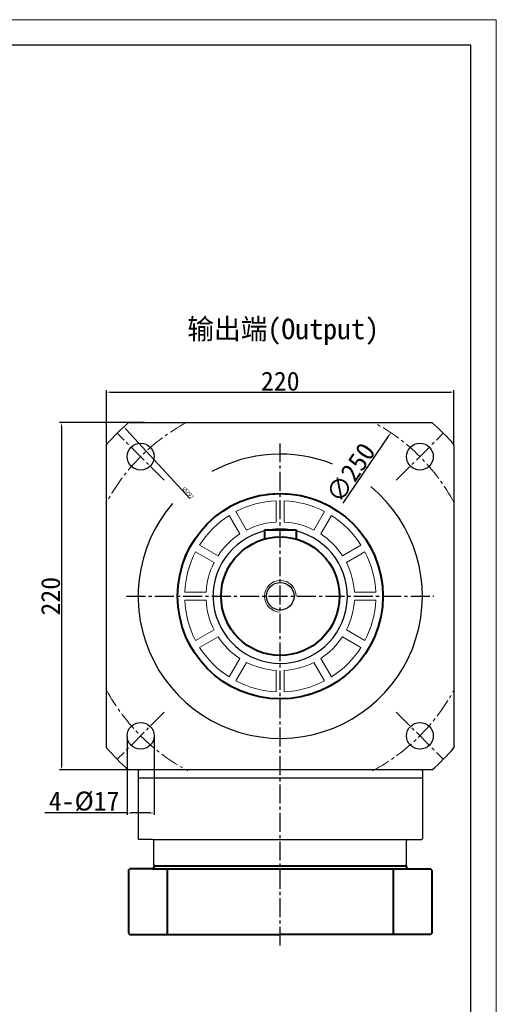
# Model space of a CAD drawing. Header units: millimetres. Extents: x 1779 to 3135, y -192 to 766.
# Tile 4 of 4: x 2833 to 3135, y 143 to 766. Entities that reach past the tile are written whole.
import ezdxf

# ---------------------------------------------------------------- set-up
doc = ezdxf.new("R2010")
doc.units = ezdxf.units.MM
doc.linetypes.add('点画线', pattern=[18, 12, -2, 2, -2])
doc.layers.add('7中心线层', color=7, linetype='点画线')
doc.layers.add('标注线', color=7, linetype='Continuous')
for name, color, linetype, lineweight in [('图框_外框线', 7, 'Continuous', 18), ('粗实线', 7, 'Continuous', 40), ('细实线', 211, 'Continuous', 18)]:
    doc.layers.add(name, color=color, linetype=linetype, lineweight=lineweight)
doc.styles.add('工程字', font='gbenor.shx', dxfattribs={"bigfont": 'gbcbig.shx'})
doc.dimstyles.new('ISO-25', dxfattribs={"dimtxt": 2.5, "dimasz": 2.5, "dimexe": 1.25, "dimexo": 0.625, "dimtad": 1, "dimtxsty": 'Standard', "dimcen": 2.5, "dimadec": 0, "dimazin": 0, "dimtfac": 1, "dimtmove": 0, "dimatfit": 3, "dimfxl": 1, "dimarcsym": 0})

# ---------------------------------------------------------------- blocks, each defined once
blk = doc.blocks.new('*D16')
at = {"layer": 'Defpoints', "color": 0}
for p in [(3068.05, 504.88), (2927.97, 297.82)]:
    blk.add_point(p, dxfattribs=at)
at = {"layer": '标注线', "color": 0, "lineweight": -2}
blk.add_line((3037.82, 460.2), (3066.65, 502.81), dxfattribs=at)
at = {"layer": '标注线', "color": 0}
blk.add_solid([(3066.99, 502.58), (3066.3, 503.05), (3068.05, 504.88)], dxfattribs=at)
at = {"layer": '标注线', "color": 0, "insert": (3042.59, 479.51), "char_height": 12, "attachment_point": 5, "rotation": 55.92141}
blk.add_mtext('∅250', dxfattribs=at)
blk = doc.blocks.new('*D17')
at = {"layer": 'Defpoints', "color": 0}
for p in [(3108.01, 530.56), (2888.01, 497.35), (3108.01, 497.35)]:
    blk.add_point(p, dxfattribs=at)
at = {"layer": '标注线', "color": 0, "lineweight": -2}
for p, q in [((2888.01, 497.98), (2888.01, 531.81)), ((2890.51, 530.56), (3105.51, 530.56)), ((3108.01, 497.98), (3108.01, 531.81))]:
    blk.add_line(p, q, dxfattribs=at)
at = {"layer": '标注线', "color": 0}
for points in [[(2890.51, 530.97), (2890.51, 530.14), (2888.01, 530.56)], [(3105.51, 530.14), (3105.51, 530.97), (3108.01, 530.56)]]:
    blk.add_solid(points, dxfattribs=at)
at = {"layer": '标注线', "color": 0, "insert": (2998.01, 537.42), "char_height": 12, "attachment_point": 5}
blk.add_mtext('220', dxfattribs=at)
blk = doc.blocks.new('*D18')
at = {"layer": 'Defpoints', "color": 0}
for p in [(2912.72, 511.35), (2859.52, 291.35), (2912.72, 291.35)]:
    blk.add_point(p, dxfattribs=at)
at = {"layer": '标注线', "color": 0, "lineweight": -2}
for p, q in [((2912.1, 511.35), (2858.27, 511.35)), ((2859.52, 508.85), (2859.52, 293.85)), ((2912.1, 291.35), (2858.27, 291.35))]:
    blk.add_line(p, q, dxfattribs=at)
at = {"layer": '标注线', "color": 0}
for points in [[(2859.93, 508.85), (2859.1, 508.85), (2859.52, 511.35)], [(2859.1, 293.85), (2859.93, 293.85), (2859.52, 291.35)]]:
    blk.add_solid(points, dxfattribs=at)
at = {"layer": '标注线', "color": 0, "insert": (2852.65, 401.35), "char_height": 12, "attachment_point": 5, "rotation": 90}
blk.add_mtext('220', dxfattribs=at)
blk = doc.blocks.new('*D19')
at = {"layer": 'Defpoints', "color": 0}
for p in [(2898.96, 508.62), (3097.05, 294.08)]:
    blk.add_point(p, dxfattribs=at)
at = {"layer": '标注线', "color": 0, "lineweight": -2}
blk.add_line((2940.84, 463.27), (2900.66, 506.78), dxfattribs=at)
at = {"layer": '标注线', "color": 0}
blk.add_solid([(2900.96, 507.06), (2900.35, 506.5), (2898.96, 508.62)], dxfattribs=at)
at = {"layer": '标注线', "color": 0, "insert": (2939.65, 466.85), "char_height": 2.5, "attachment_point": 5, "rotation": 312.71801, "style": '工程字'}
blk.add_mtext('∅292', dxfattribs=at)
blk = doc.blocks.new('*D20')
at = {"layer": 'Defpoints', "color": 0}
for p in [(2901.12, 312.96), (2918.12, 312.96), (2901.12, 264.11)]:
    blk.add_point(p, dxfattribs=at)
at = {"layer": '标注线', "color": 0, "lineweight": -2}
for p, q in [((2901.12, 312.34), (2901.12, 262.86)), ((2918.12, 312.34), (2918.12, 262.86)), ((2901.12, 264.11), (2849.04, 264.11)), ((2915.62, 264.11), (2903.62, 264.11))]:
    blk.add_line(p, q, dxfattribs=at)
at = {"layer": '标注线', "color": 0}
for points in [[(2903.62, 264.52), (2903.62, 263.69), (2901.12, 264.11)], [(2915.62, 263.69), (2915.62, 264.52), (2918.12, 264.11)]]:
    blk.add_solid(points, dxfattribs=at)
at = {"layer": '标注线', "color": 0, "insert": (2873.83, 271.41), "char_height": 12, "attachment_point": 5}
blk.add_mtext('4-%%C17', dxfattribs=at)

msp = doc.modelspace()

# ---------------------------------------------------------------- linework, layer by layer
at = {"color": 7, "linetype": 'Continuous', "lineweight": 30}
for p, q in [((2902.0075, 511.3501), (3094.0075, 511.3501)), ((2888.0075, 305.3501), (2888.0075, 497.3501)), ((3108.0075, 497.3501), (3108.0075, 305.3501)), ((3094.0075, 291.3501), (2902.0075, 291.3501))]:
    msp.add_line(p, q, dxfattribs=at)
at = {"lineweight": 30}
for centre in [(2909.6191, 489.7385), (3086.3958, 489.7385), (2909.6191, 312.9618), (3086.3958, 312.9618)]:
    msp.add_circle(centre, 8.5, dxfattribs=at)
at = {"color": 7, "linetype": 'Continuous', "lineweight": 30}
for radius, start, end in [(146, 131.1120904, 138.8879096), (146, 41.1120904, 48.8879096), (90, 68.432988, 118.7868636), (90, 139.3170323, 50.4364771), (65, 340.1867087, 318.1880049), (42.5, 103.6089607, 76.3910394), (42.5, 81.2025878, 98.7974122), (146, 221.1120904, 228.8879096), (146, 311.1120904, 318.8879096)]:
    msp.add_arc((2998.0075, 401.3501), radius, start, end, dxfattribs=at)
at = {"layer": '7中心线层', "lineweight": 20}
for p, q in [((2924.5722, 474.7854), (2894.7699, 504.5877)), ((3071.4427, 474.7854), (3101.245, 504.5877)), ((2924.5722, 327.9148), (2894.7699, 298.1125)), ((3071.4427, 327.9148), (3101.245, 298.1125))]:
    msp.add_line(p, q, dxfattribs=at)
at = {"layer": '7中心线层'}
for p, q in [((2998.0075, 180.1348), (2998.0075, 499.7448)), ((2900.6175, 401.3501), (3095.2174, 401.3501))]:
    msp.add_line(p, q, dxfattribs=at)
at = {"layer": '7中心线层', "lineweight": 20}
for start, end in [(118.3576373, 151.6423628), (28.3576373, 61.6423627), (208.3576372, 242.1287114), (297.8712886, 331.6423627)]:
    msp.add_arc((2998.0075, 401.3501), 125, start, end, dxfattribs=at)
at = {"layer": '图框_外框线', "color": 3}
msp.add_lwpolyline([(1779.3715, -192.1326), (3134.8002, -192.1326), (3134.8002, 766.3491), (1779.3715, 766.3491)], close=True, dxfattribs=at)
at = {"layer": '图框_外框线', "color": 3, "lineweight": 25}
msp.add_lwpolyline([(1860.0518, -175.9966), (3118.6642, -175.9966), (3118.6642, 750.213), (1860.0518, 750.213)], close=True, dxfattribs=at)
at = {"layer": '粗实线', "color": 0}
for p, q in [((2988.0075, 443.3501), (3008.0075, 443.3501)), ((2988.0075, 443.3501), (2988.0075, 437.4922)), ((3008.0075, 443.3501), (3008.0075, 437.4922)), ((2918.0075, 230.2601), (2918.5075, 230.7601)), ((2918.0075, 230.2601), (2918.5075, 230.7601)), ((2918.0075, 230.2601), (2918.5075, 230.7601)), ((2918.0075, 230.2601), (2918.5075, 230.7601)), ((2918.5075, 230.7601), (3077.5075, 230.7601)), ((3078.0075, 230.2601), (3077.5075, 230.7601)), ((3078.0075, 230.2601), (3077.5075, 230.7601)), ((3078.0075, 230.2601), (3077.5075, 230.7601)), ((3078.0075, 230.2601), (3077.5075, 230.7601)), ((2902.0075, 227.9601), (2902.8075, 228.7601)), ((2902.0075, 227.9601), (2902.0075, 188.0601)), ((2917.2075, 228.7601), (2902.8075, 228.7601)), ((2917.2075, 228.7601), (3078.8075, 228.7601)), ((2918.0075, 230.2601), (2918.0075, 230.2601)), ((2918.0075, 230.2601), (2918.0075, 230.2601)), ((2926.4184, 228.7601), (2926.4184, 187.2601)), ((3069.5966, 228.7601), (3069.5966, 187.2601)), ((3078.0075, 230.2601), (3078.0075, 230.2601)), ((3078.0075, 230.2601), (3078.0075, 230.2601)), ((3078.8075, 228.7601), (3093.2075, 228.7601)), ((3094.0075, 227.9601), (3093.2075, 228.7601)), ((3094.0075, 227.9601), (3094.0075, 188.0601)), ((2902.0075, 188.0601), (2902.8075, 187.2601)), ((2902.8075, 187.2601), (2998.0075, 187.2601)), ((3093.2075, 187.2601), (2998.0075, 187.2601)), ((3094.0075, 188.0601), (3093.2075, 187.2601))]:
    msp.add_line(p, q, dxfattribs=at)
at = {"layer": '粗实线', "lineweight": 30}
for p, q in [((2908.5074, 291.3501), (2908.0074, 290.8501)), ((2908.0074, 290.8501), (2908.0074, 247.7601)), ((3087.7575, 291.3501), (2908.2575, 291.3501)), ((3088.0075, 290.8501), (3087.5075, 291.3501)), ((3088.0075, 290.8501), (3088.0075, 247.7601)), ((3088.0075, 286.2601), (2908.0074, 286.2601)), ((2908.0074, 247.7601), (2908.5074, 247.2601)), ((2917.2075, 247.2601), (2908.5074, 247.2601)), ((2917.2075, 247.2601), (3078.8075, 247.2601)), ((2918.0075, 231.2601), (2918.0075, 246.4601)), ((3078.0075, 231.2601), (3078.0075, 246.4601)), ((3078.8075, 247.2601), (3087.5075, 247.2601)), ((3087.5075, 247.2601), (3088.0075, 247.7601)), ((2918.5075, 230.7601), (2918.0075, 231.2601)), ((2918.0075, 230.2601), (2918.5075, 230.7601)), ((2918.0075, 230.2601), (2918.5075, 230.7601)), ((2918.5075, 230.7601), (3077.5075, 230.7601)), ((3077.5075, 230.7601), (3078.0075, 231.2601)), ((3078.0075, 230.2601), (3077.5075, 230.7601)), ((3078.0075, 230.2601), (3077.5075, 230.7601)), ((3078.8075, 228.7601), (2917.2075, 228.7601)), ((3078.8075, 228.7601), (2917.2075, 228.7601)), ((2918.0075, 230.2601), (2918.0075, 230.2601)), ((2918.0075, 230.2601), (2918.0075, 229.5601)), ((2918.0075, 230.2601), (2918.0075, 230.2601)), ((2918.0075, 230.2601), (2918.0075, 229.5601)), ((3078.0075, 230.2601), (3078.0075, 230.2601)), ((3078.0075, 230.2601), (3078.0075, 229.5601)), ((3078.0075, 230.2601), (3078.0075, 230.2601)), ((3078.0075, 230.2601), (3078.0075, 229.5601))]:
    msp.add_line(p, q, dxfattribs=at)
at = {"layer": '粗实线'}
for p, q in [((2918.0075, 231.2601), (2918.5075, 230.7601)), ((3078.0075, 231.2601), (3077.5075, 230.7601)), ((2918.0075, 230.2601), (2918.0075, 229.5601)), ((2918.0075, 230.2601), (2918.0075, 229.5601)), ((2918.0075, 230.2601), (2918.0075, 229.5601)), ((2918.0075, 230.2601), (2918.0075, 229.5601)), ((3078.0075, 230.2601), (3078.0075, 229.5601)), ((3078.0075, 230.2601), (3078.0075, 229.5601))]:
    msp.add_line(p, q, dxfattribs=at)
at = {"layer": '粗实线', "color": 0}
for radius in [65, 37.5]:
    msp.add_circle((2998.0075, 401.3501), radius, dxfattribs=at)
at = {"layer": '粗实线', "color": 0, "lineweight": 30}
msp.add_circle((2998.0075, 401.3501), 8.75, dxfattribs=at)
for start, end in [(103.6089609, 76.3910397), (81.2025893, 98.7974107)]:
    msp.add_arc((2998.0075, 401.3501), 42.5, start, end, dxfattribs=at)
at = {"layer": '粗实线', "lineweight": 30}
for centre, start, end in [((2917.2075, 246.4601), 0, 90), ((3078.8075, 246.4601), 90, 180), ((2917.2075, 229.5601), 270, 0), ((3078.8075, 229.5601), 180, 270)]:
    msp.add_arc(centre, 0.8, start, end, dxfattribs=at)
at = {"layer": '粗实线'}
for centre, start, end in [((2917.2075, 229.5601), 270, 0), ((3078.8075, 229.5601), 180, 270), ((3078.8075, 229.5601), 180, 270)]:
    msp.add_arc(centre, 0.8, start, end, dxfattribs=at)
at = {"layer": '细实线', "lineweight": 18}
for p, q in [((2995.5075, 461.7984), (2995.5075, 448.2836)), ((3000.5075, 461.7984), (3000.5075, 448.2836)), ((2965.6182, 452.4499), (2972.3757, 440.7457)), ((2969.9484, 454.9499), (2976.7058, 443.2457)), ((3026.0666, 454.9499), (3019.3091, 443.2457)), ((3030.3967, 452.4499), (3023.6393, 440.7457)), ((2946.9077, 433.7393), (2958.6119, 426.9819)), ((3049.1072, 433.7393), (3037.403, 426.9819)), ((2944.4077, 429.4092), (2956.1119, 422.6518)), ((3051.6072, 429.4092), (3039.903, 422.6518)), ((2937.5591, 403.8501), (2951.074, 403.8501)), ((3058.4558, 403.8501), (3044.9409, 403.8501)), ((2937.5591, 398.8501), (2951.074, 398.8501)), ((3058.4558, 398.8501), (3044.9409, 398.8501)), ((2944.4077, 373.291), (2956.1119, 380.0484)), ((2946.9077, 368.9609), (2958.6119, 375.7183)), ((3049.1072, 368.9609), (3037.403, 375.7183)), ((3051.6072, 373.291), (3039.903, 380.0484)), ((2965.6182, 350.2503), (2972.3757, 361.9545)), ((3030.3967, 350.2503), (3023.6393, 361.9545)), ((2969.9484, 347.7503), (2976.7058, 359.4545)), ((3026.0666, 347.7503), (3019.3091, 359.4545)), ((2995.5075, 340.9018), (2995.5075, 354.4166)), ((3000.5075, 340.9018), (3000.5075, 354.4166))]:
    msp.add_line(p, q, dxfattribs=at)
for radius, start, end in [(60.5, 92.3682685, 117.6317315), (60.5, 62.3682685, 87.6317315), (60.5, 122.3682685, 147.6317315), (60.5, 32.3682685, 57.6317315), (47, 93.0490868, 116.9509132), (47, 63.0490868, 86.9509132), (47, 123.0490868, 146.9509132), (47, 33.0490868, 56.9509132), (60.5, 152.3682685, 177.6317315), (60.5, 2.3682685, 27.6317315), (47, 153.0490868, 176.9509132), (47, 3.0490868, 26.9509132), (60.5, 182.3682685, 207.6317315), (47, 183.0490868, 206.9509132), (47, 333.0490868, 356.9509132), (60.5, 332.3682685, 357.6317315), (47, 213.0490868, 236.9509132), (47, 303.0490868, 326.9509132), (60.5, 212.3682685, 237.6317315), (60.5, 302.3682685, 327.6317315), (47, 243.0490868, 266.9509132), (47, 273.0490868, 296.9509132), (60.5, 242.3682685, 267.6317315), (60.5, 272.3682685, 297.6317315)]:
    msp.add_arc((2998.0075, 401.3501), radius, start, end, dxfattribs=at)
at = {"layer": '细实线', "color": 0}
msp.add_arc((2998.0075, 401.3501), 10, 0, 270, dxfattribs=at)

# ---------------------------------------------------------------- texts
at = {"layer": '标注线', "color": 0, "insert": (2939.1298, 577.0638), "char_height": 13, "width": 179.317084, "attachment_point": 1}
msp.add_mtext('输出端(Output)', dxfattribs=at)

# ---------------------------------------------------------------- dimensions: what is measured, and where the dimension line sits
at = {"layer": '标注线'}
dim = msp.add_linear_dim(base=(3108.0075, 530.5563), p1=(2888.0075, 497.3501), p2=(3108.0075, 497.3501), dimstyle='ISO-25', override={"dimtxt": 12, "dimgap": 1}, dxfattribs=at)
dim.commit()
dim.dimension.update_dxf_attribs({"geometry": '*D17', "text_midpoint": (2998.0075, 537.4222)})
dim = msp.add_linear_dim(base=(2859.5164, 291.3501), p1=(2912.7246, 511.3501), p2=(2912.7246, 291.3501), angle=90, dimstyle='ISO-25', override={"dimtxt": 12, "dimgap": 1}, dxfattribs=at)
dim.commit()
dim.dimension.update_dxf_attribs({"geometry": '*D18', "text_midpoint": (2852.6505, 401.3501)})
for p1, p2, override, picture, middle in [((3097.0525, 294.0837), (2898.9624, 508.6165), {"dimtxsty": '工程字'}, '*D19', (2938.5028, 465.794)), ((2927.9663, 297.8164), (3068.0486, 504.8838), {"dimtxt": 12, "dimgap": 1}, '*D16', (3048.2808, 475.6633))]:
    dim = msp.add_diameter_dim_2p(p1=p1, p2=p2, dimstyle='ISO-25', override=override, dxfattribs=at)
    dim.commit()
    dim.dimension.update_dxf_attribs({"geometry": picture, "text_midpoint": middle, "dimtype": 163})
dim = msp.add_linear_dim(base=(2901.1191, 264.106), p1=(2918.1191, 312.9618), p2=(2901.1191, 312.9618), text='4-%%C<>', dimstyle='ISO-25', override={"dimtxt": 12, "dimgap": 1}, dxfattribs=at)
dim.commit()
dim.dimension.update_dxf_attribs({"geometry": '*D20', "text_midpoint": (2873.8279, 271.4101)})

doc.saveas('drawing.dxf')
